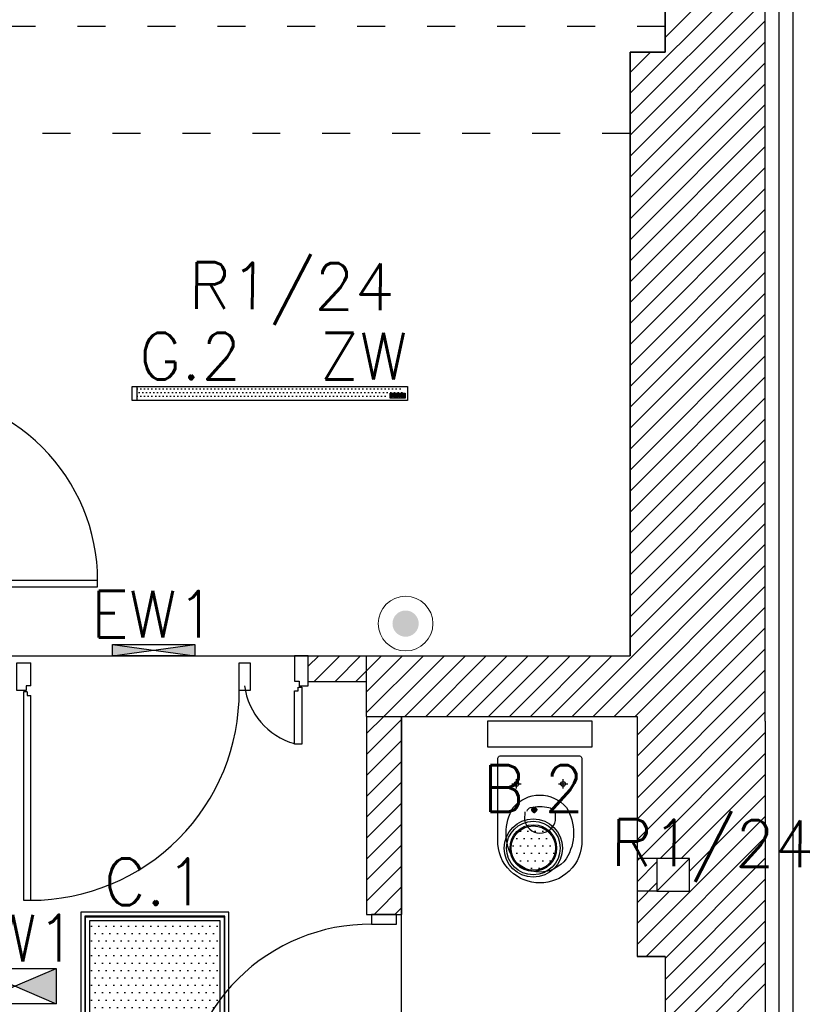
# Model space of a CAD drawing. Header units: millimetres. Extents: x 22250 to 51280, y -5012 to 7692.
# Tile 23 of 182: x 38272 to 38603, y -1267 to -845. Entities that reach past the tile are written whole.
import ezdxf
from ezdxf.enums import TextEntityAlignment as Align

# ---------------------------------------------------------------- set-up
doc = ezdxf.new("R2010")
doc.units = ezdxf.units.MM
doc.linetypes.add('ACAD_ISO03W100', pattern=[30, 12, -18])
for name, color, linetype in [('_BI_LOGO', 140, 'Continuous'), ('_BI_OSW_OPIS', 140, 'Continuous'), ('_BI_OSW_OPRAWY', 140, 'Continuous'), ('E_podklad', 252, 'Continuous'), ('E_Wlaczniki', 3, 'Continuous')]:
    doc.layers.add(name, color=color, linetype=linetype)
doc.layers.add('E_Obwody', color=3, linetype='Continuous', lineweight=13)
doc.styles.add('romans', font='romans.shx')
doc.styles.get("Standard").update_dxf_attribs({"font": 'arial.ttf'})
doc.linetypes.add('BATTING', pattern='A,0.0001,-0.1,[134,ltypeshp.shx,S=0.1,R=0,X=-0.1,Y=0],-0.2,[134,ltypeshp.shx,S=0.1,R=180,X=0.1,Y=0],-0.1', length=0.4001)

# ---------------------------------------------------------------- blocks, each defined once
blk = doc.blocks.new('C.1')
at = {"layer": '_BI_OSW_OPRAWY'}
h = blk.add_hatch(dxfattribs=at)
h.set_pattern_fill('DOTS', color=256, scale=2)
h.set_pattern_definition([(0, (-22071.861, -6920), (1.5875, 3.175), [0, -3.175])])
h.paths.add_polyline_path([(28, 28), (-28, 28), (-28, -28), (28, -28)])
for p, q in [((-29.75, 29.75), (29.75, 29.75)), ((-29.75, -29.75), (-29.75, 29.75)), ((29.75, 29.75), (29.75, -29.75)), ((29.75, -29.75), (-29.75, -29.75))]:
    blk.add_line(p, q, dxfattribs=at)
for points in [[(-31.75, -31.75), (31.75, -31.75), (31.75, 31.75), (-31.75, 31.75)], [(-30, -30), (30, -30), (30, 30), (-30, 30)], [(-28, -28), (28, -28), (28, 28), (-28, 28)]]:
    blk.add_lwpolyline(points, close=True, dxfattribs=at)
at = {"layer": '_BI_OSW_OPIS', "style": 'romans'}
blk.add_attdef('C.1', text='', height=20, dxfattribs=at).set_placement((0, 34.75), align=Align.CENTER)
blk = doc.blocks.new('AW1')
at = {"layer": '_BI_OSW_OPRAWY'}
h = blk.add_hatch(color=1, dxfattribs=at)
h.paths.add_polyline_path([(17.7, -7.6), (17.7, 7.6), (0, 0)])
h.paths.add_polyline_path([(0, 0), (-17.7, 7.6), (-17.7, -7.6)])
for p, q in [((-17.7, -7.6), (17.7, 7.6)), ((-17.7, 7.6), (17.7, -7.6))]:
    blk.add_line(p, q, dxfattribs=at)
blk.add_lwpolyline([(-17.7, 7.6), (17.7, 7.6), (17.7, -7.6), (-17.7, -7.6), (-17.7, 7.6)], dxfattribs=at)
at = {"layer": '_BI_OSW_OPIS', "color": 1, "style": 'romans'}
blk.add_attdef('AW1', text='', height=20, dxfattribs=at).set_placement((0, 10.6), align=Align.CENTER)
blk = doc.blocks.new('BI_LOGO')
at = {"layer": '_BI_LOGO', "linetype": 'Continuous'}
for p, q in [((0, 2.16), (6.37, 2.16)), ((0, 0), (0, 2.16)), ((6.37, 0), (0, 0)), ((0.17, 0.57), (0.17, 1.93)), ((0.17, 1.93), (0.75, 1.93)), ((0.76, 0.57), (0.17, 0.57)), ((0.45, 1.67), (0.82, 1.67)), ((0.45, 1.39), (0.45, 1.67)), ((0.82, 1.39), (0.45, 1.39)), ((0.45, 1.16), (0.84, 1.16)), ((0.45, 0.81), (0.45, 1.16)), ((0.84, 0.81), (0.45, 0.81)), ((0.75, 1.93), (0.8, 1.93)), ((0.81, 0.57), (0.76, 0.57)), ((0.8, 1.93), (0.84, 1.92)), ((0.86, 0.57), (0.81, 0.57)), ((0.82, 1.67), (0.85, 1.67)), ((0.85, 1.4), (0.82, 1.39)), ((0.84, 1.92), (0.89, 1.92)), ((0.84, 1.16), (0.87, 1.16)), ((0.87, 0.82), (0.84, 0.81)), ((0.85, 1.67), (0.88, 1.66)), ((0.88, 1.4), (0.85, 1.4)), ((0.9, 0.57), (0.86, 0.57)), ((0.87, 1.16), (0.9, 1.15)), ((0.9, 0.82), (0.87, 0.82)), ((0.88, 1.66), (0.9, 1.65)), ((0.9, 1.42), (0.88, 1.4)), ((0.89, 1.92), (0.93, 1.91)), ((0.9, 1.65), (0.92, 1.63)), ((0.92, 1.43), (0.9, 1.42)), ((0.9, 1.15), (0.92, 1.13)), ((0.93, 0.84), (0.9, 0.82)), ((0.94, 0.58), (0.9, 0.57)), ((0.92, 1.63), (0.94, 1.61)), ((0.94, 1.45), (0.92, 1.43)), ((0.92, 1.13), (0.95, 1.12)), ((0.93, 1.91), (0.97, 1.91)), ((0.95, 0.85), (0.93, 0.84)), ((0.94, 1.61), (0.95, 1.59)), ((0.95, 1.47), (0.94, 1.45)), ((0.98, 0.59), (0.94, 0.58)), ((0.95, 1.59), (0.96, 1.57)), ((0.96, 1.5), (0.95, 1.47)), ((0.95, 1.12), (0.96, 1.1)), ((0.96, 0.87), (0.95, 0.85)), ((0.96, 1.57), (0.96, 1.54)), ((0.96, 1.54), (0.96, 1.52)), ((0.96, 1.52), (0.96, 1.5)), ((0.96, 1.1), (0.98, 1.08)), ((0.98, 0.89), (0.96, 0.87)), ((0.97, 1.91), (1, 1.9)), ((0.98, 1.08), (0.99, 1.05)), ((0.99, 0.92), (0.98, 0.89)), ((1.04, 0.61), (0.98, 0.59)), ((0.99, 1.05), (0.99, 1.03)), ((0.99, 1.03), (1, 1)), ((1, 0.94), (0.99, 0.92)), ((1, 1.9), (1.06, 1.88)), ((1, 1), (1, 0.97)), ((1, 0.97), (1, 0.94)), ((1.09, 0.63), (1.04, 0.61)), ((1.06, 1.88), (1.1, 1.86)), ((1.11, 1.31), (1.08, 1.29)), ((1.08, 1.29), (1.13, 1.27)), ((1.14, 0.66), (1.09, 0.63)), ((1.1, 1.86), (1.14, 1.83)), ((1.13, 1.33), (1.11, 1.31)), ((1.16, 1.36), (1.13, 1.33)), ((1.13, 1.27), (1.17, 1.25)), ((1.14, 1.83), (1.18, 1.79)), ((1.18, 0.69), (1.14, 0.66)), ((1.18, 1.39), (1.16, 1.36)), ((1.17, 1.25), (1.2, 1.22)), ((1.18, 1.79), (1.2, 1.76)), ((1.2, 1.43), (1.18, 1.39)), ((1.22, 0.74), (1.18, 0.69)), ((1.2, 1.76), (1.22, 1.72)), ((1.22, 1.46), (1.2, 1.43)), ((1.2, 1.22), (1.23, 1.18)), ((1.22, 1.72), (1.23, 1.68)), ((1.23, 1.5), (1.22, 1.46)), ((1.25, 0.79), (1.22, 0.74)), ((1.23, 1.68), (1.24, 1.64)), ((1.24, 1.54), (1.23, 1.5)), ((1.23, 1.18), (1.25, 1.13)), ((1.24, 1.64), (1.24, 1.59)), ((1.24, 1.59), (1.24, 1.54)), ((1.25, 1.13), (1.27, 1.1)), ((1.26, 0.83), (1.25, 0.79)), ((1.27, 0.87), (1.26, 0.83)), ((1.27, 1.15), (1.28, 1.19)), ((1.27, 1.1), (1.27, 1.15)), ((1.27, 1.05), (1.27, 1.1)), ((1.27, 1.01), (1.27, 1.05)), ((1.27, 0.96), (1.27, 1.01)), ((1.28, 0.91), (1.27, 0.96)), ((1.28, 0.91), (1.27, 0.87)), ((1.28, 1.19), (1.29, 1.23)), ((1.29, 0.88), (1.28, 0.91)), ((1.29, 1.23), (1.3, 1.27)), ((1.3, 0.84), (1.29, 0.88)), ((1.3, 1.27), (1.32, 1.32)), ((1.31, 0.81), (1.3, 0.84)), ((1.33, 0.77), (1.31, 0.81)), ((1.32, 1.32), (1.35, 1.37)), ((1.35, 0.73), (1.33, 0.77)), ((1.35, 1.37), (1.37, 1.41)), ((1.38, 0.7), (1.35, 0.73)), ((1.37, 1.41), (1.4, 1.44)), ((1.4, 0.67), (1.38, 0.7)), ((1.4, 1.44), (1.44, 1.48)), ((1.43, 0.64), (1.4, 0.67)), ((1.47, 0.62), (1.43, 0.64)), ((1.44, 1.48), (1.48, 1.51)), ((1.5, 0.59), (1.47, 0.62)), ((1.48, 1.51), (1.52, 1.54)), ((1.54, 0.58), (1.5, 0.59)), ((1.52, 1.54), (1.56, 1.56)), ((2.18, 0.99), (1.53, 0.98)), ((1.53, 0.98), (1.54, 0.93)), ((1.54, 0.93), (1.56, 0.88)), ((1.58, 0.56), (1.54, 0.58)), ((1.56, 1.56), (1.6, 1.57)), ((1.57, 1.22), (1.56, 1.17)), ((1.56, 1.17), (1.93, 1.17)), ((1.56, 0.88), (1.58, 0.83)), ((1.58, 1.27), (1.57, 1.22)), ((1.61, 1.31), (1.58, 1.27)), ((1.58, 0.83), (1.6, 0.8)), ((1.62, 0.55), (1.58, 0.56)), ((1.6, 1.57), (1.65, 1.58)), ((1.6, 0.8), (1.64, 0.77)), ((1.65, 1.34), (1.61, 1.31)), ((1.66, 0.54), (1.62, 0.55)), ((1.64, 0.77), (1.68, 0.76)), ((1.65, 1.58), (1.7, 1.59)), ((1.7, 1.36), (1.65, 1.34)), ((1.71, 0.53), (1.66, 0.54)), ((1.68, 0.76), (1.73, 0.75)), ((1.7, 1.59), (1.75, 1.59)), ((1.75, 1.36), (1.7, 1.36)), ((1.75, 0.53), (1.71, 0.53)), ((1.73, 0.75), (1.77, 0.75)), ((1.75, 1.59), (1.8, 1.59)), ((1.79, 1.35), (1.75, 1.36)), ((1.8, 0.53), (1.75, 0.53)), ((1.77, 0.75), (1.8, 0.76)), ((1.83, 1.33), (1.79, 1.35)), ((1.8, 1.59), (1.85, 1.58)), ((1.8, 0.76), (1.83, 0.77)), ((1.85, 0.54), (1.8, 0.53)), ((1.87, 1.3), (1.83, 1.33)), ((1.83, 0.77), (1.86, 0.79)), ((1.85, 1.58), (1.89, 1.57)), ((1.9, 0.55), (1.85, 0.54)), ((1.86, 0.79), (1.88, 0.81)), ((1.9, 1.26), (1.87, 1.3)), ((1.88, 0.81), (1.89, 0.83)), ((1.89, 1.57), (1.93, 1.56)), ((1.89, 0.83), (1.9, 0.86)), ((1.92, 1.22), (1.9, 1.26)), ((1.9, 0.86), (2.2, 0.86)), ((1.95, 0.56), (1.9, 0.55)), ((1.93, 1.17), (1.92, 1.22)), ((1.93, 1.56), (1.97, 1.54)), ((1.99, 0.59), (1.95, 0.56)), ((1.97, 1.54), (2.01, 1.51)), ((2.04, 0.61), (1.99, 0.59)), ((2.01, 1.51), (2.05, 1.49)), ((2.08, 0.64), (2.04, 0.61)), ((2.05, 1.49), (2.08, 1.45)), ((2.08, 1.45), (2.11, 1.42)), ((2.11, 0.68), (2.08, 0.64)), ((2.11, 1.42), (2.13, 1.38)), ((2.14, 0.72), (2.11, 0.68)), ((2.13, 1.38), (2.15, 1.34)), ((2.17, 0.76), (2.14, 0.72)), ((2.15, 1.34), (2.18, 1.29)), ((2.17, 1.06), (2.18, 1.11)), ((2.18, 0.99), (2.17, 1.06)), ((2.18, 0.8), (2.17, 0.76)), ((2.18, 1.29), (2.19, 1.25)), ((2.18, 1.15), (2.19, 1.19)), ((2.18, 1.11), (2.18, 1.15)), ((2.18, 0.96), (2.18, 0.99)), ((2.19, 0.91), (2.18, 0.96)), ((2.2, 0.86), (2.18, 0.8)), ((2.19, 1.24), (2.2, 1.28)), ((2.19, 1.25), (2.19, 1.24)), ((2.19, 1.19), (2.19, 1.24)), ((2.21, 0.86), (2.19, 0.91)), ((2.19, 0.46), (2.48, 0.46)), ((2.2, 0.4), (2.19, 0.46)), ((2.2, 1.28), (2.22, 1.32)), ((2.21, 0.36), (2.2, 0.4)), ((2.22, 0.81), (2.21, 0.86)), ((2.22, 0.33), (2.21, 0.36)), ((2.22, 1.32), (2.23, 1.37)), ((2.24, 0.77), (2.22, 0.81)), ((2.24, 0.32), (2.22, 0.33)), ((2.23, 1.37), (2.26, 1.41)), ((2.27, 0.73), (2.24, 0.77)), ((2.26, 0.29), (2.24, 0.32)), ((2.26, 1.41), (2.28, 1.45)), ((2.29, 0.26), (2.26, 0.29)), ((2.29, 0.7), (2.27, 0.73)), ((2.28, 1.45), (2.31, 1.48)), ((2.32, 0.66), (2.29, 0.7)), ((2.33, 0.23), (2.29, 0.26)), ((2.31, 1.48), (2.35, 1.51)), ((2.36, 0.63), (2.32, 0.66)), ((2.38, 0.21), (2.33, 0.23)), ((2.35, 1.51), (2.38, 1.54)), ((2.39, 0.61), (2.36, 0.63)), ((2.38, 1.54), (2.43, 1.56)), ((2.43, 0.18), (2.38, 0.21)), ((2.43, 0.59), (2.39, 0.61)), ((2.43, 1.56), (2.47, 1.57)), ((2.48, 0.58), (2.43, 0.59)), ((2.46, 0.17), (2.43, 0.18)), ((2.43, 0.18), (2.43, 0.18)), ((2.46, 1.15), (2.45, 1.1)), ((2.45, 1.1), (2.45, 1.05)), ((2.45, 1.05), (2.45, 1)), ((2.45, 1), (2.46, 0.96)), ((2.47, 1.19), (2.46, 1.15)), ((2.46, 0.96), (2.47, 0.92)), ((2.5, 0.16), (2.46, 0.17)), ((2.47, 1.57), (2.52, 1.58)), ((2.48, 1.22), (2.47, 1.19)), ((2.47, 0.92), (2.49, 0.88)), ((2.49, 1.26), (2.48, 1.22)), ((2.52, 0.57), (2.48, 0.58)), ((2.48, 0.46), (2.49, 0.43)), ((2.51, 1.28), (2.49, 1.26)), ((2.49, 0.88), (2.51, 0.85)), ((2.49, 0.43), (2.52, 0.41)), ((2.55, 0.16), (2.5, 0.16)), ((2.53, 1.31), (2.51, 1.28)), ((2.51, 0.85), (2.54, 0.83)), ((2.52, 1.58), (2.58, 1.58)), ((2.57, 0.57), (2.52, 0.57)), ((2.52, 0.41), (2.54, 0.38)), ((2.56, 1.32), (2.53, 1.31)), ((2.54, 0.83), (2.57, 0.8)), ((2.54, 0.38), (2.57, 0.37)), ((2.59, 0.16), (2.55, 0.16)), ((2.59, 1.34), (2.56, 1.32)), ((2.57, 0.8), (2.61, 0.79)), ((2.61, 0.57), (2.57, 0.57)), ((2.57, 0.37), (2.62, 0.37)), ((2.58, 1.58), (2.64, 1.58)), ((2.62, 1.34), (2.59, 1.34)), ((2.64, 0.15), (2.59, 0.16)), ((2.61, 0.79), (2.65, 0.79)), ((2.65, 0.57), (2.61, 0.57)), ((2.65, 1.35), (2.62, 1.34)), ((2.62, 0.37), (2.66, 0.37)), ((2.64, 1.58), (2.7, 1.57)), ((2.69, 0.15), (2.64, 0.15)), ((2.71, 1.34), (2.65, 1.35)), ((2.65, 0.79), (2.71, 0.79)), ((2.69, 0.58), (2.65, 0.57)), ((2.66, 0.37), (2.7, 0.37)), ((2.73, 0.59), (2.69, 0.58)), ((2.74, 0.16), (2.69, 0.15)), ((2.7, 1.57), (2.75, 1.55)), ((2.7, 0.37), (2.74, 0.38)), ((2.75, 1.33), (2.71, 1.34)), ((2.71, 0.79), (2.75, 0.81)), ((2.77, 0.6), (2.73, 0.59)), ((2.74, 0.38), (2.77, 0.39)), ((2.78, 0.16), (2.74, 0.16)), ((2.75, 1.55), (2.79, 1.52)), ((2.79, 1.3), (2.75, 1.33)), ((2.75, 0.81), (2.79, 0.83)), ((2.8, 0.62), (2.77, 0.6)), ((2.77, 0.39), (2.8, 0.41)), ((2.83, 0.17), (2.78, 0.16)), ((2.79, 1.52), (2.83, 1.49)), ((2.82, 1.27), (2.79, 1.3)), ((2.79, 0.83), (2.82, 0.87)), ((2.83, 0.64), (2.8, 0.62)), ((2.8, 0.41), (2.83, 0.43)), ((2.84, 1.22), (2.82, 1.27)), ((2.82, 0.87), (2.84, 0.91)), ((2.83, 1.49), (2.86, 1.44)), ((2.86, 0.67), (2.83, 0.64)), ((2.83, 0.43), (2.84, 0.46)), ((2.87, 0.18), (2.83, 0.17)), ((2.86, 1.17), (2.84, 1.22)), ((2.84, 0.91), (2.86, 0.96)), ((2.84, 0.46), (2.85, 0.5)), ((2.85, 0.5), (2.86, 0.54)), ((2.86, 1.44), (2.86, 1.56)), ((2.86, 1.56), (3.13, 1.56)), ((2.87, 1.12), (2.86, 1.17)), ((2.86, 0.96), (2.87, 1.01)), ((2.86, 0.58), (2.86, 0.67)), ((2.86, 0.54), (2.86, 0.58)), ((2.87, 1.06), (2.87, 1.12)), ((2.87, 1.01), (2.87, 1.06)), ((2.9, 0.19), (2.87, 0.18)), ((2.94, 0.2), (2.9, 0.19)), ((2.98, 0.23), (2.94, 0.2)), ((3.02, 0.26), (2.98, 0.23)), ((3.04, 0.29), (3.02, 0.26)), ((3.07, 0.33), (3.04, 0.29)), ((3.09, 0.38), (3.07, 0.33)), ((3.11, 0.43), (3.09, 0.38)), ((3.13, 0.49), (3.11, 0.43)), ((3.13, 1.56), (3.13, 0.72)), ((3.13, 0.72), (3.13, 0.67)), ((3.13, 0.67), (3.13, 0.62)), ((3.13, 0.62), (3.13, 0.58)), ((3.13, 0.58), (3.13, 0.53)), ((3.13, 0.53), (3.13, 0.49)), ((3.22, 0.55), (3.22, 1.9)), ((3.22, 1.9), (3.5, 1.9)), ((3.5, 0.55), (3.22, 0.55)), ((3.5, 1.9), (3.5, 1.46)), ((3.5, 1.46), (3.51, 1.49)), ((3.51, 1.22), (3.5, 1.18)), ((3.5, 1.18), (3.5, 1.13)), ((3.5, 1.13), (3.5, 1.08)), ((3.5, 1.08), (3.5, 0.55)), ((3.51, 1.49), (3.54, 1.51)), ((3.52, 1.25), (3.51, 1.22)), ((3.54, 1.28), (3.52, 1.25)), ((3.54, 1.51), (3.57, 1.53)), ((3.55, 1.3), (3.54, 1.28)), ((3.59, 1.33), (3.55, 1.3)), ((3.57, 1.53), (3.6, 1.55)), ((3.65, 1.35), (3.59, 1.33)), ((3.6, 1.55), (3.64, 1.56)), ((3.64, 1.56), (3.69, 1.58)), ((3.7, 1.36), (3.65, 1.35)), ((3.69, 1.58), (3.73, 1.58)), ((3.74, 1.35), (3.7, 1.36)), ((3.73, 1.58), (3.77, 1.59)), ((3.77, 1.33), (3.74, 1.35)), ((3.77, 1.59), (3.81, 1.59)), ((3.8, 1.31), (3.77, 1.33)), ((3.82, 1.29), (3.8, 1.31)), ((3.81, 1.59), (3.86, 1.58)), ((3.83, 1.26), (3.82, 1.29)), ((3.84, 1.23), (3.83, 1.26)), ((3.85, 1.19), (3.84, 1.23)), ((3.85, 1.15), (3.85, 1.19)), ((3.85, 1.1), (3.85, 1.15)), ((3.85, 0.56), (3.85, 1.1)), ((4.13, 0.56), (3.85, 0.56)), ((3.86, 1.58), (3.9, 1.57)), ((3.9, 1.57), (3.94, 1.56)), ((3.94, 1.56), (3.98, 1.54)), ((3.98, 1.54), (4.01, 1.51)), ((4.01, 1.51), (4.04, 1.48)), ((4.04, 1.48), (4.07, 1.45)), ((4.07, 1.45), (4.09, 1.41)), ((4.09, 1.41), (4.11, 1.36)), ((4.11, 1.36), (4.12, 1.31)), ((4.12, 1.31), (4.12, 1.27)), ((4.12, 1.27), (4.13, 1.22)), ((4.13, 1.22), (4.13, 1.17)), ((4.13, 1.17), (4.13, 0.56)), ((4.14, 1.14), (4.15, 1.18)), ((4.14, 1.09), (4.14, 1.14)), ((4.14, 1.05), (4.14, 1.09)), ((4.14, 1), (4.14, 1.05)), ((4.14, 0.96), (4.14, 1)), ((4.15, 0.92), (4.14, 0.96)), ((4.15, 1.18), (4.16, 1.23)), ((4.16, 0.88), (4.15, 0.92)), ((4.16, 1.23), (4.17, 1.27)), ((4.17, 0.84), (4.16, 0.88)), ((4.17, 1.27), (4.19, 1.32)), ((4.18, 0.8), (4.17, 0.84)), ((4.2, 0.77), (4.18, 0.8)), ((4.19, 1.32), (4.22, 1.36)), ((4.22, 0.73), (4.2, 0.77)), ((4.22, 1.36), (4.24, 1.4)), ((4.25, 0.69), (4.22, 0.73)), ((4.24, 1.4), (4.28, 1.44)), ((4.28, 0.66), (4.25, 0.69)), ((4.28, 1.44), (4.31, 1.47)), ((4.31, 0.64), (4.28, 0.66)), ((4.31, 1.47), (4.35, 1.5)), ((4.34, 0.61), (4.31, 0.64)), ((4.38, 0.59), (4.34, 0.61)), ((4.35, 1.5), (4.39, 1.53)), ((4.41, 0.57), (4.38, 0.59)), ((4.39, 1.53), (4.43, 1.55)), ((5.09, 0.98), (4.41, 0.97)), ((4.41, 0.97), (4.41, 0.93)), ((4.41, 0.93), (4.43, 0.87)), ((4.45, 0.55), (4.41, 0.57)), ((4.43, 1.55), (4.47, 1.57)), ((4.44, 1.22), (4.43, 1.16)), ((4.43, 1.16), (4.79, 1.16)), ((4.43, 0.87), (4.45, 0.83)), ((4.46, 1.27), (4.44, 1.22)), ((4.45, 0.83), (4.48, 0.79)), ((4.49, 0.54), (4.45, 0.55)), ((4.49, 1.32), (4.46, 1.27)), ((4.47, 1.57), (4.52, 1.58)), ((4.48, 0.79), (4.51, 0.77)), ((4.52, 1.34), (4.49, 1.32)), ((4.54, 0.53), (4.49, 0.54)), ((4.51, 0.77), (4.56, 0.75)), ((4.52, 1.58), (4.57, 1.58)), ((4.57, 1.35), (4.52, 1.34)), ((4.58, 0.53), (4.54, 0.53)), ((4.56, 0.75), (4.6, 0.75)), ((4.57, 1.58), (4.62, 1.59)), ((4.63, 1.36), (4.57, 1.35)), ((4.62, 0.53), (4.58, 0.53)), ((4.6, 0.75), (4.64, 0.75)), ((4.62, 1.59), (4.67, 1.58)), ((4.67, 0.53), (4.62, 0.53)), ((4.67, 1.35), (4.63, 1.36)), ((4.64, 0.75), (4.67, 0.75)), ((4.67, 1.58), (4.72, 1.58)), ((4.71, 1.33), (4.67, 1.35)), ((4.67, 0.75), (4.7, 0.76)), ((4.72, 0.54), (4.67, 0.53)), ((4.7, 0.76), (4.73, 0.78)), ((4.74, 1.3), (4.71, 1.33)), ((4.72, 1.58), (4.76, 1.57)), ((4.77, 0.54), (4.72, 0.54)), ((4.73, 0.78), (4.75, 0.8)), ((4.77, 1.26), (4.74, 1.3)), ((4.75, 0.8), (4.77, 0.83)), ((4.76, 1.57), (4.8, 1.55)), ((4.79, 1.21), (4.77, 1.26)), ((4.77, 0.83), (4.78, 0.86)), ((4.82, 0.56), (4.77, 0.54)), ((4.78, 0.86), (5.07, 0.85)), ((4.79, 1.16), (4.79, 1.21)), ((4.8, 1.55), (4.85, 1.53)), ((4.87, 0.58), (4.82, 0.56)), ((4.85, 1.53), (4.88, 1.51)), ((4.91, 0.61), (4.87, 0.58)), ((4.88, 1.51), (4.92, 1.48)), ((4.95, 0.64), (4.91, 0.61)), ((4.92, 1.48), (4.95, 1.45)), ((4.95, 1.45), (4.98, 1.41)), ((4.98, 0.67), (4.95, 0.64)), ((4.98, 1.41), (5, 1.37)), ((5.01, 0.71), (4.98, 0.67)), ((5, 1.37), (5.03, 1.33)), ((5.04, 0.75), (5.01, 0.71)), ((5.03, 1.33), (5.05, 1.29)), ((5.06, 0.8), (5.04, 0.75)), ((5.05, 1.29), (5.06, 1.25)), ((5.06, 1.25), (5.07, 1.21)), ((5.07, 0.85), (5.06, 0.8)), ((5.07, 1.21), (5.08, 1.17)), ((5.08, 1.17), (5.08, 1.12)), ((5.08, 1.12), (5.09, 1.08)), ((5.09, 1.08), (5.09, 1.03)), ((5.09, 1.03), (5.09, 0.98)), ((5.1, 0.55), (5.1, 1.91)), ((5.1, 1.91), (5.37, 1.91)), ((5.37, 0.55), (5.1, 0.55)), ((5.37, 1.91), (5.37, 0.55)), ((5.47, 0.54), (5.47, 1.9)), ((5.47, 1.9), (5.74, 1.9)), ((5.74, 0.54), (5.47, 0.54)), ((5.74, 1.9), (5.74, 0.54)), ((5.84, 1.65), (5.84, 1.91)), ((5.84, 1.91), (6.11, 1.91)), ((6.11, 1.65), (5.84, 1.65)), ((5.84, 0.55), (5.84, 1.55)), ((5.84, 1.55), (6.11, 1.55)), ((6.11, 0.55), (5.84, 0.55)), ((6.11, 1.91), (6.11, 1.65)), ((6.11, 1.55), (6.11, 0.55)), ((6.37, 2.16), (6.37, 0))]:
    blk.add_line(p, q, dxfattribs=at)
blk = doc.blocks.new('G.2')
at = {"layer": '_BI_OSW_OPRAWY'}
h = blk.add_hatch(dxfattribs=at)
h.set_pattern_fill('DOTS', color=256)
h.set_pattern_definition([(0, (-249.5286, -5010), (0.79375, 1.5875), [0, -1.5875])])
h.paths.add_polyline_path([(56.9, 3), (-56.9, 3), (-56.9, -3), (56.9, -3)])
h.paths.add_polyline_path([(49.53, 0.16), (55.9, 0.16), (55.9, -2), (49.53, -2)], flags=16)
h.paths.add_polyline_path([(50.79, -0.88), (50.8, -0.87), (50.76, -0.82)], flags=0)
h.paths.add_polyline_path([(50.81, -1.13), (50.82, -1.15), (50.82, -1.12)], flags=0)
h.paths.add_polyline_path([(49.7, -0.07), (50.34, -0.07), (50.46, -0.08), (50.6, -0.12), (50.73, -0.21), (50.78, -0.39), (50.75, -0.56), (50.67, -0.66), (50.62, -0.7), (50.7, -0.75), (50.77, -0.81), (50.8, -0.9), (50.82, -0.74), (50.9, -0.59), (51.01, -0.48), (51.13, -0.42), (51.28, -0.4), (51.44, -0.43), (51.6, -0.52), (51.69, -0.66), (51.72, -0.75), (51.79, -0.59), (51.88, -0.48), (52, -0.42), (52.15, -0.41), (52.28, -0.43), (52.39, -0.54), (52.39, -0.44), (52.66, -0.44), (52.66, -1.28), (52.66, -1.33), (52.66, -1.38), (52.66, -1.48), (52.63, -1.62), (52.54, -1.77), (52.38, -1.83), (52.24, -1.85), (52.12, -1.84), (52, -1.84), (51.85, -1.77), (51.79, -1.71), (51.77, -1.68), (51.74, -1.65), (51.72, -1.54), (52.01, -1.54), (52.03, -1.57), (52.05, -1.59), (52.07, -1.62), (52.1, -1.63), (52.15, -1.63), (52.19, -1.63), (52.23, -1.63), (52.27, -1.62), (52.3, -1.61), (52.33, -1.59), (52.36, -1.57), (52.38, -1.54), (52.38, -1.5), (52.39, -1.46), (52.39, -1.42), (52.39, -1.35), (52.25, -1.42), (52.09, -1.44), (51.95, -1.41), (51.8, -1.29), (51.74, -1.15), (51.68, -1.28), (51.59, -1.39), (51.44, -1.45), (51.26, -1.47), (51.09, -1.44), (50.94, -1.35), (50.85, -1.22), (50.81, -1.1), (50.78, -1.23), (50.68, -1.35), (50.54, -1.41), (50.39, -1.43), (50.29, -1.43), (49.7, -1.43)], flags=0)
h.paths.add_polyline_path([(49.98, -0.33), (50.42, -0.33), (50.51, -0.44), (50.46, -0.58), (50.37, -0.61), (49.98, -0.61)], flags=0)
h.paths.add_polyline_path([(49.99, -0.84), (50.44, -0.84), (50.53, -0.94), (50.53, -1.09), (50.44, -1.19), (49.99, -1.19)], flags=0)
h.paths.add_polyline_path([(50.66, -0.67), (50.71, -0.61), (50.73, -0.57), (50.7, -0.64)], flags=0)
h.paths.add_polyline_path([(50.77, -0.36), (50.75, -0.27), (50.73, -0.24), (50.77, -0.32)], flags=0)
h.paths.add_polyline_path([(50.55, -0.1), (50.59, -0.12), (50.51, -0.09), (50.46, -0.09)], flags=0)
h.paths.add_polyline_path([(50.51, -0.48), (50.49, -0.43), (50.51, -0.53), (50.45, -0.57), (50.47, -0.55)], flags=0)
h.paths.add_polyline_path([(50.5, -0.48), (50.49, -0.38), (50.43, -0.35), (50.51, -0.41)], flags=0)
h.paths.add_polyline_path([(50.39, -1.43), (50.48, -1.42), (50.51, -1.41), (50.43, -1.43)], flags=0)
h.paths.add_polyline_path([(50.53, -1.06), (50.5, -1.14), (50.46, -1.16), (50.52, -1.12)], flags=0)
h.paths.add_polyline_path([(50.4, -0.84), (50.48, -0.87), (50.51, -0.92), (50.46, -0.85)], flags=0)
h.paths.add_polyline_path([(52.21, -0.42), (52.32, -0.46), (52.34, -0.49), (52.28, -0.45), (52.21, -0.42), (52.05, -0.41), (52.01, -0.43), (52.08, -0.42)], flags=0)
h.paths.add_polyline_path([(51.79, -0.59), (51.84, -0.51), (51.88, -0.49), (51.81, -0.55)], flags=0)
h.paths.add_polyline_path([(51.66, -0.61), (51.73, -0.75), (51.73, -0.76), (51.72, -0.81), (51.71, -0.85), (51.71, -0.89), (51.71, -0.94), (51.71, -1.01), (51.71, -1.04), (51.72, -1.09), (51.74, -1.14), (51.77, -1.24), (51.8, -1.27), (51.75, -1.19), (51.74, -1.14), (51.44, -1.14), (51.4, -1.23), (51.27, -1.25), (51.13, -1.22), (51.09, -1.12), (51.06, -1.02), (51.71, -1.01), (51.7, -0.88), (51.73, -0.76), (51.72, -0.75), (51.72, -0.76), (51.73, -0.75), (51.69, -0.66), (51.64, -0.57), (51.61, -0.55)], flags=0)
h.paths.add_polyline_path([(51.4, -0.41), (51.46, -0.44), (51.42, -0.43), (51.33, -0.41), (51.28, -0.41)], flags=0)
h.paths.add_polyline_path([(51.09, -0.44), (51.13, -0.43), (51.05, -0.46), (51.01, -0.49)], flags=0)
h.paths.add_polyline_path([(50.67, -1.34), (50.73, -1.29), (50.8, -1.18), (50.81, -1.11), (50.79, -0.95), (50.81, -0.79), (50.87, -0.63), (50.9, -0.59), (50.86, -0.65), (50.83, -0.73), (50.81, -0.81), (50.8, -0.9), (50.8, -0.95), (50.8, -0.99), (50.81, -1.1), (50.87, -1.26), (50.93, -1.33), (50.97, -1.36), (51.03, -1.41), (51.07, -1.42), (50.98, -1.38), (50.87, -1.26), (50.81, -1.1), (50.8, -1.18), (50.72, -1.31)], flags=0)
h.paths.add_polyline_path([(51.14, -1.2), (51.18, -1.24), (51.26, -1.25), (51.36, -1.25), (51.39, -1.21), (51.32, -1.25), (51.15, -1.23)], flags=0)
h.paths.add_polyline_path([(51.13, -0.68), (51.28, -0.62), (51.41, -0.69), (51.47, -0.83), (51.08, -0.83)], flags=0)
h.paths.add_polyline_path([(51.37, -0.65), (51.4, -0.7), (51.33, -0.63), (51.28, -0.64)], flags=0)
h.paths.add_polyline_path([(51.28, -1.47), (51.36, -1.46), (51.43, -1.45), (51.5, -1.43), (51.57, -1.39), (51.64, -1.34), (51.67, -1.28), (51.61, -1.37), (51.48, -1.44), (51.33, -1.47)], flags=0)
h.paths.add_polyline_path([(51.86, -1.77), (51.95, -1.82), (52, -1.83), (51.9, -1.8)], flags=0)
h.paths.add_polyline_path([(51.97, -1.41), (52.05, -1.44), (52.1, -1.43), (51.98, -1.43), (51.93, -1.39)], flags=0)
h.paths.add_polyline_path([(52.25, -0.65), (52.36, -0.72), (52.4, -0.88), (52.39, -1.05), (52.33, -1.18), (52.19, -1.22), (52.05, -1.18), (51.99, -1.05), (51.98, -0.9), (52.01, -0.75), (52.1, -0.66)], flags=0)
h.paths.add_polyline_path([(52.22, -1.85), (52.31, -1.84), (52.36, -1.83), (52.28, -1.85)], flags=0)
h.paths.add_polyline_path([(52.22, -1.42), (52.33, -1.39), (52.36, -1.36), (52.29, -1.41)], flags=0)
h.paths.add_polyline_path([(52.55, -1.74), (52.59, -1.7), (52.63, -1.62), (52.66, -1.53), (52.66, -1.47), (52.65, -1.57), (52.57, -1.72)], flags=0)
h.paths.add_polyline_path([(52.75, -0.1), (53.03, -0.1), (53.03, -0.51), (53.13, -0.45), (53.29, -0.41), (53.41, -0.42), (53.57, -0.49), (53.64, -0.63), (53.66, -0.77), (53.66, -1.44), (53.38, -1.44), (53.38, -0.9), (53.38, -0.85), (53.38, -0.81), (53.37, -0.77), (53.36, -0.74), (53.35, -0.71), (53.33, -0.69), (53.3, -0.67), (53.27, -0.65), (53.23, -0.64), (53.18, -0.65), (53.12, -0.67), (53.09, -0.7), (53.07, -0.72), (53.05, -0.75), (53.04, -0.78), (53.03, -0.82), (53.03, -0.87), (53.03, -0.92), (53.03, -1.45), (52.75, -1.45)], flags=0)
h.paths.add_polyline_path([(53.43, -0.43), (53.36, -0.41), (53.3, -0.41), (53.39, -0.41)], flags=0)
h.paths.add_polyline_path([(53.66, -0.73), (53.66, -0.78), (53.65, -0.67), (53.64, -0.64)], flags=0)
h.paths.add_polyline_path([(53.94, -1.03), (53.94, -1.07), (53.96, -1.13), (53.98, -1.17), (54.01, -1.21), (54.04, -1.23), (54.09, -1.25), (54.13, -1.25), (54.18, -1.25), (54.21, -1.25), (54.24, -1.24), (54.26, -1.22), (54.28, -1.2), (54.3, -1.17), (54.31, -1.14), (54.63, -1.15), (54.63, -1.02)], flags=0)
h.paths.add_polyline_path([(54.62, -0.9), (54.62, -0.97), (54.62, -0.92), (54.62, -0.88), (54.61, -0.83), (54.61, -0.79), (54.59, -0.75), (54.58, -0.71), (54.56, -0.67), (54.54, -0.63), (54.51, -0.59), (54.48, -0.55), (54.45, -0.52), (54.42, -0.49), (54.38, -0.47), (54.34, -0.45), (54.29, -0.43), (54.25, -0.42), (54.2, -0.42), (54.15, -0.41), (54.1, -0.42), (54.05, -0.42), (54.01, -0.43), (53.96, -0.45), (53.92, -0.47), (53.88, -0.5), (53.84, -0.53), (53.81, -0.56), (53.78, -0.6), (53.75, -0.64), (53.72, -0.68), (53.7, -0.73), (53.69, -0.77), (53.68, -0.82), (53.67, -0.86), (53.67, -0.91), (53.67, -0.95), (53.67, -1), (53.67, -1.04), (53.68, -1.08), (53.69, -1.12), (53.7, -1.16), (53.72, -1.2), (53.73, -1.23), (53.75, -1.27), (53.78, -1.31), (53.81, -1.34), (53.84, -1.36), (53.87, -1.39), (53.91, -1.41), (53.95, -1.43), (53.98, -1.45), (54.03, -1.46), (54.07, -1.47), (54.11, -1.47), (54.16, -1.47), (54.21, -1.47), (54.26, -1.46), (54.3, -1.46), (54.35, -1.44), (54.4, -1.42), (54.44, -1.39), (54.48, -1.36), (54.52, -1.33), (54.55, -1.29), (54.58, -1.23), (54.59, -1.2), (54.56, -1.28), (54.46, -1.39), (54.32, -1.46), (54.13, -1.48), (53.96, -1.44), (53.82, -1.36), (53.72, -1.22), (53.67, -1.07), (53.67, -0.9), (53.69, -0.74), (53.77, -0.6), (53.88, -0.49), (54, -0.43), (54.15, -0.41), (54.32, -0.43), (54.47, -0.53), (54.56, -0.67), (54.61, -0.79)], flags=0)
h.paths.add_polyline_path([(54.01, -0.67), (54.16, -0.63), (54.28, -0.69), (54.34, -0.84), (53.95, -0.84)], flags=0)
h.paths.add_polyline_path([(54.24, -0.66), (54.27, -0.7), (54.21, -0.64), (54.16, -0.64)], flags=0)
h.paths.add_polyline_path([(55, -0.1), (55.27, -0.1), (55.27, -1.46), (55, -1.46)], flags=0)
h.paths.add_polyline_path([(55.37, -0.09), (55.64, -0.09), (55.64, -0.35), (55.37, -0.35)], flags=0)
h.paths.add_polyline_path([(55.38, -0.45), (55.64, -0.45), (55.64, -1.45), (55.38, -1.45)], flags=0)
for p, q in [((-59, -3), (-59, 3)), ((-59, 3), (59, 3)), ((-56.9, -3), (-56.9, 3)), ((59, 3), (59, -3)), ((59, -3), (-59, -3))]:
    blk.add_line(p, q, dxfattribs=at)
blk.add_blockref('BI_LOGO', (51.63, -2), dxfattribs=at)
at = {"layer": '_BI_OSW_OPIS', "style": 'romans'}
blk.add_attdef('G.2', (-56, 6), '', height=20, dxfattribs=at)
blk.add_attdef('ZW', text='', height=20, dxfattribs=at).set_placement((59, 6), align=Align.RIGHT)
blk = doc.blocks.new('EW1')
at = {"layer": '_BI_OSW_OPRAWY'}
h = blk.add_hatch(color=1, dxfattribs=at)
h.paths.add_polyline_path([(17.7, 0), (17.7, 4.85), (0, 2.425)])
h.paths.add_polyline_path([(0, 2.425), (-17.7, 4.85), (-17.7, 0)])
for p, q in [((-17.7, 0), (17.7, 4.85)), ((-17.7, 4.85), (17.7, 0))]:
    blk.add_line(p, q, dxfattribs=at)
blk.add_lwpolyline([(-17.7, 4.85), (17.7, 4.85), (17.7, 0), (-17.7, 0), (-17.7, 4.85)], dxfattribs=at)
at = {"layer": '_BI_OSW_OPIS', "color": 1, "style": 'romans'}
blk.add_attdef('EW1', text='', height=20, dxfattribs=at).set_placement((0, 7.85), align=Align.CENTER)
blk = doc.blocks.new('B.2')
at = {"layer": '_BI_OSW_OPRAWY'}
h = blk.add_hatch(dxfattribs=at)
h.set_pattern_fill('DOTS', color=256, scale=2)
h.set_pattern_definition([(0, (-6795.4933, -6330), (1.5875, 3.175), [0, -3.175])])
h.paths.add_polyline_path([(9.5, 0, 1), (-9.5, 0, 1)])
for radius in [12.5, 11.5, 10, 9.5]:
    blk.add_circle((0, 0), radius, dxfattribs=at)
at = {"layer": '_BI_OSW_OPIS', "style": 'romans'}
blk.add_attdef('B.2', text='', height=20, dxfattribs=at).set_placement((0, 15.5), align=Align.CENTER)

msp = doc.modelspace()

# ---------------------------------------------------------------- hatches: boundary and pattern name
at = {"layer": 'E_Wlaczniki', "linetype": 'ByBlock', "lineweight": 30}
msp.add_hatch(color=3, dxfattribs=at).paths.add_polyline_path([(38442.7, -1103.84, 1), (38431.45, -1103.84, 1)])

# ---------------------------------------------------------------- linework, layer by layer
at = {"layer": 'E_podklad', "linetype": 'BATTING', "ltscale": 14}
msp.add_line((38597.35, -1425.63), (38597.35, 71.37), dxfattribs=at)
at = {"layer": 'E_podklad', "ltscale": 2}
for p, q in [((38603.35, -1431.63), (38603.35, 71.37)), ((38591.35, -1145.63), (38591.35, 59.37)), ((38548.35, 16.37), (38548.35, -858.63)), ((38548.35, -858.63), (38548.35, 16.37)), ((38548.35, -858.63), (38533.35, -858.63)), ((38533.35, -858.63), (38533.35, -1117.63)), ((38533.35, -1117.63), (38533.35, -858.63)), ((38533.35, -858.63), (38548.35, -858.63)), ((38224.35, -1117.63), (38533.35, -1117.63)), ((38395.35, -1117.63), (38420.35, -1117.63)), ((38420.35, -1117.63), (38533.35, -1117.63)), ((38420.35, -1143.63), (38420.35, -1117.63)), ((38395.35, -1128.63), (38420.35, -1128.63)), ((38420.35, -1143.63), (38420.35, -1228.63)), ((38420.35, -1143.63), (38536.35, -1143.63)), ((38435.35, -1143.63), (38435.35, -1228.63)), ((38435.35, -1143.63), (38536.35, -1143.63)), ((38435.35, -1318.63), (38435.35, -1143.63)), ((38536.35, -1143.63), (38536.35, -1246.63)), ((38536.35, -1143.63), (38536.35, -1246.63)), ((38591.35, -1145.63), (38591.35, -1419.63)), ((38420.35, -1228.63), (38435.35, -1228.63)), ((38548.35, -1246.63), (38536.35, -1246.63)), ((38536.35, -1246.63), (38548.35, -1246.63)), ((38548.35, -1246.63), (38548.35, -1376.63)), ((38548.35, -1246.63), (38548.35, -1376.63))]:
    msp.add_line(p, q, dxfattribs=at)
at = {"layer": 'E_podklad', "linetype": 'Continuous'}
for p, q in [((38548.35, -852.37), (38591.35, -809.37)), ((38533.35, -876.35), (38591.35, -818.35)), ((38533.35, -885.33), (38591.35, -827.33)), ((38533.35, -894.31), (38591.35, -836.31)), ((38533.35, -903.29), (38591.35, -845.29)), ((38533.35, -912.27), (38591.35, -854.27)), ((38533.35, -867.37), (38542.09, -858.63)), ((38533.35, -921.25), (38591.35, -863.25)), ((38533.35, -930.23), (38591.35, -872.23)), ((38533.35, -939.21), (38591.35, -881.21)), ((38533.35, -948.19), (38591.35, -890.19)), ((38533.35, -957.17), (38591.35, -899.17)), ((38533.35, -966.15), (38591.35, -908.15)), ((38533.35, -975.13), (38591.35, -917.13)), ((38533.35, -984.11), (38591.35, -926.11)), ((38533.35, -993.09), (38591.35, -935.09)), ((38533.35, -1002.07), (38591.35, -944.07)), ((38533.35, -1011.05), (38591.35, -953.05)), ((38533.35, -1020.04), (38591.35, -962.04)), ((38533.35, -1029.02), (38591.35, -971.02)), ((38533.35, -1038), (38591.35, -980)), ((38533.35, -1046.98), (38591.35, -988.98)), ((38533.35, -1055.96), (38591.35, -997.96)), ((38533.35, -1064.94), (38591.35, -1006.94)), ((38533.35, -1073.92), (38591.35, -1015.92)), ((38533.35, -1082.9), (38591.35, -1024.9)), ((38533.35, -1091.88), (38591.35, -1033.88)), ((38533.35, -1100.86), (38591.35, -1042.86)), ((38533.35, -1109.84), (38591.35, -1051.84)), ((38508.54, -1143.63), (38591.35, -1060.82)), ((38517.52, -1143.63), (38591.35, -1069.8)), ((38526.5, -1143.63), (38591.35, -1078.78)), ((38535.48, -1143.63), (38591.35, -1087.76)), ((38536.35, -1151.74), (38591.35, -1096.74)), ((38536.35, -1160.72), (38591.35, -1105.72)), ((38536.35, -1169.7), (38591.35, -1114.7)), ((38395.35, -1122.11), (38399.84, -1117.63)), ((38397.82, -1128.63), (38408.82, -1117.63)), ((38406.8, -1128.63), (38417.8, -1117.63)), ((38420.35, -1124.05), (38426.78, -1117.63)), ((38420.35, -1133.04), (38435.76, -1117.63)), ((38420.35, -1142.02), (38444.74, -1117.63)), ((38427.72, -1143.63), (38453.72, -1117.63)), ((38436.7, -1143.63), (38462.7, -1117.63)), ((38445.68, -1143.63), (38471.68, -1117.63)), ((38454.66, -1143.63), (38480.66, -1117.63)), ((38463.64, -1143.63), (38489.64, -1117.63)), ((38472.62, -1143.63), (38498.62, -1117.63)), ((38481.6, -1143.63), (38507.6, -1117.63)), ((38490.58, -1143.63), (38516.58, -1117.63)), ((38499.56, -1143.63), (38525.56, -1117.63)), ((38415.78, -1128.63), (38420.35, -1124.05)), ((38536.35, -1178.68), (38591.35, -1123.68)), ((38536.35, -1187.66), (38591.35, -1132.66)), ((38420.35, -1151), (38427.72, -1143.63)), ((38536.35, -1196.64), (38591.35, -1141.64)), ((38420.35, -1159.98), (38435.35, -1144.98)), ((38536.35, -1205.62), (38591.35, -1150.62)), ((38420.35, -1168.96), (38435.35, -1153.96)), ((38546.3, -1204.65), (38591.35, -1159.6)), ((38420.35, -1177.94), (38435.35, -1162.94)), ((38555.28, -1204.65), (38591.35, -1168.58)), ((38420.35, -1186.92), (38435.35, -1171.92)), ((38558.85, -1210.06), (38591.35, -1177.56)), ((38420.35, -1195.9), (38435.35, -1180.9)), ((38536.35, -1241.54), (38591.35, -1186.54)), ((38420.35, -1204.88), (38435.35, -1189.88)), ((38420.35, -1213.86), (38435.35, -1198.86)), ((38540.24, -1246.63), (38591.35, -1195.52)), ((38420.35, -1222.84), (38435.35, -1207.84)), ((38536.35, -1214.6), (38544.85, -1206.1)), ((38548.35, -1247.5), (38591.35, -1204.5)), ((38536.35, -1223.58), (38544.85, -1215.08)), ((38548.35, -1256.48), (38591.35, -1213.48)), ((38423.54, -1228.63), (38435.35, -1216.82)), ((38536.35, -1232.56), (38550.26, -1218.65)), ((38548.35, -1265.46), (38591.35, -1222.46)), ((38432.52, -1228.63), (38435.35, -1225.8)), ((38548.35, -1274.44), (38591.35, -1231.44)), ((38548.35, -1283.42), (38591.35, -1240.42)), ((38548.35, -1292.4), (38591.35, -1249.4)), ((38548.35, -1301.38), (38591.35, -1258.38))]:
    msp.add_line(p, q, dxfattribs=at)
at = {"layer": 'E_podklad', "linetype": 'ACAD_ISO03W100'}
for p, q in [((38548.35, -847.63), (37755.35, -847.63)), ((38533.35, -893.63), (37755.35, -893.63))]:
    msp.add_line(p, q, dxfattribs=at)
at = {"layer": 'E_podklad', "transparency": 33554559}
for p, q in [((38389.39, -1117.63), (38389.39, -1128.56)), ((38395.35, -1117.63), (38389.39, -1117.63)), ((38395.35, -1128.63), (38395.35, -1117.63)), ((38395.35, -1130.55), (38395.35, -1117.63)), ((38389.39, -1128.56), (38391.37, -1128.56)), ((38390.95, -1132.67), (38390.95, -1131.12)), ((38390.95, -1131.12), (38392.5, -1131.12)), ((38391.37, -1128.56), (38391.37, -1130.55)), ((38391.37, -1130.55), (38395.35, -1130.55)), ((38392.5, -1131.12), (38392.5, -1155.55)), ((38389.41, -1155.55), (38389.41, -1132.67)), ((38389.41, -1132.67), (38390.95, -1132.67)), ((38392.5, -1155.55), (38389.41, -1155.55)), ((38544.85, -1204.65), (38536.35, -1204.65)), ((38544.85, -1218.65), (38536.35, -1218.65))]:
    msp.add_line(p, q, dxfattribs=at)
at = {"layer": 'E_podklad'}
for p, q in [((38276.31, -1130.56), (38274.32, -1130.56)), ((38274.32, -1130.56), (38274.32, -1132.55)), ((38274.74, -1133.12), (38274.74, -1134.67)), ((38274.74, -1134.67), (38276.28, -1134.67)), ((38482.63, -1172.63), (38486.63, -1172.63)), ((38484.63, -1174.63), (38484.63, -1170.63)), ((38502.63, -1172.63), (38506.63, -1172.63)), ((38504.63, -1174.63), (38504.63, -1170.63)), ((38544.85, -1218.65), (38558.85, -1204.65))]:
    msp.add_line(p, q, dxfattribs=at)
for points in [[(38224.52, -1088.06), (38304.98, -1088.06), (38304.98, -1085.28), (38225.91, -1085.28)], [(38274.32, -1132.55), (38270.35, -1132.55), (38270.35, -1120.63), (38276.31, -1120.63)], [(38276.31, -1130.56), (38276.31, -1120.63)], [(38370.35, -1120.63), (38370.35, -1132.55), (38365.71, -1132.55), (38365.71, -1120.63), (38370.35, -1120.63)], [(38273.19, -1133.12), (38273.19, -1222.53), (38276.28, -1222.53), (38276.28, -1134.67)], [(38274.74, -1133.12), (38273.19, -1133.12)], [(38433.21, -1228.63), (38422.48, -1228.63), (38422.48, -1232.8), (38433.21, -1232.8), (38433.21, -1228.63)]]:
    msp.add_lwpolyline(points, dxfattribs=at)
for points in [[(38472.13, -1156.63), (38517.13, -1156.63), (38517.13, -1145.63), (38472.13, -1145.63)], [(38558.85, -1204.65), (38544.85, -1204.65), (38544.85, -1218.65), (38558.85, -1218.65)]]:
    msp.add_lwpolyline(points, close=True, dxfattribs=at)
for points in [[(38507.22, -1210.05, -0.399978), (38482.04, -1210.05, -0.216638), (38476.63, -1196.63), (38476.63, -1161.63, -0.414214), (38477.63, -1160.63), (38511.63, -1160.63, -0.414214), (38512.63, -1161.63), (38512.63, -1196.63, -0.216638)], [(38483.22, -1182.73, -0.466255), (38506.03, -1182.73, -0.283436), (38505.94, -1204.73, -0.502453), (38483.31, -1204.73, -0.283436)]]:
    msp.add_lwpolyline(points, format="xyb", close=True, dxfattribs=at)
for points in [[(38489.23, -1184.32, -0.303379), (38490.7, -1182.72, -0.119022), (38498.55, -1182.72, -0.303379), (38500.02, -1184.32, -0.291246)], [(38488.16, -1184.54), (38488.08, -1187.98, 0.83974), (38501.4, -1188.25), (38501.32, -1184.54)]]:
    msp.add_lwpolyline(points, format="xyb", dxfattribs=at)
for centre in [(38484.63, -1172.63), (38504.63, -1172.63)]:
    msp.add_circle(centre, 1, dxfattribs=at)
for centre, radius, start, end in [((38224.5, -1085.28), 80.48, 359.9989, 90.3548), ((38276.29, -1133.1), 89.43, 269.9989, 0.3548), ((38421.98, -1313.28), 80.48, 89.6452, 180.0011)]:
    msp.add_arc(centre, radius, start, end, dxfattribs=at)
at = {"layer": 'E_podklad', "transparency": 33554559}
msp.add_arc((38397.47, -1126.75), 29.69, 187.3474, 254.2421, dxfattribs=at)
at = {"layer": 'E_Wlaczniki', "color": 3, "linetype": 'ByBlock', "lineweight": 9, "ltscale": 0.5}
msp.add_circle((38437.08, -1103.84), 11.72, dxfattribs=at)

# ---------------------------------------------------------------- block references
at = {"layer": '_BI_OSW_OPRAWY'}
for name, p, values in [('G.2', (38378.85, -1005.09), {'ZW': 'ZW', 'G.2': 'G.2'}), ('EW1', (38329.04, -1117.63), {'EW1': 'EW1'}), ('B.2', (38491.85, -1200.13), {'B.2': 'B.2'}), ('C.1', (38329.5, -1259.35), {'C.1': 'C.1'}), ('AW1', (38269.5, -1259.35), {'AW1': 'AW1'})]:
    msp.add_blockref(name, p, dxfattribs=at).add_auto_attribs(values)

# ---------------------------------------------------------------- texts
at = {"layer": 'E_Obwody', "linetype": 'Continuous', "lineweight": 20, "char_height": 20, "width": 38.2199, "attachment_point": 1, "rotation": 359.5659}
for insert in [(38344.06, -948.72), (38525.12, -1187.71)]:
    msp.add_mtext('{\\Fsimplex,bigfont|c0;R1/24}', dxfattribs=dict(at, insert=insert))

doc.saveas('drawing.dxf')
